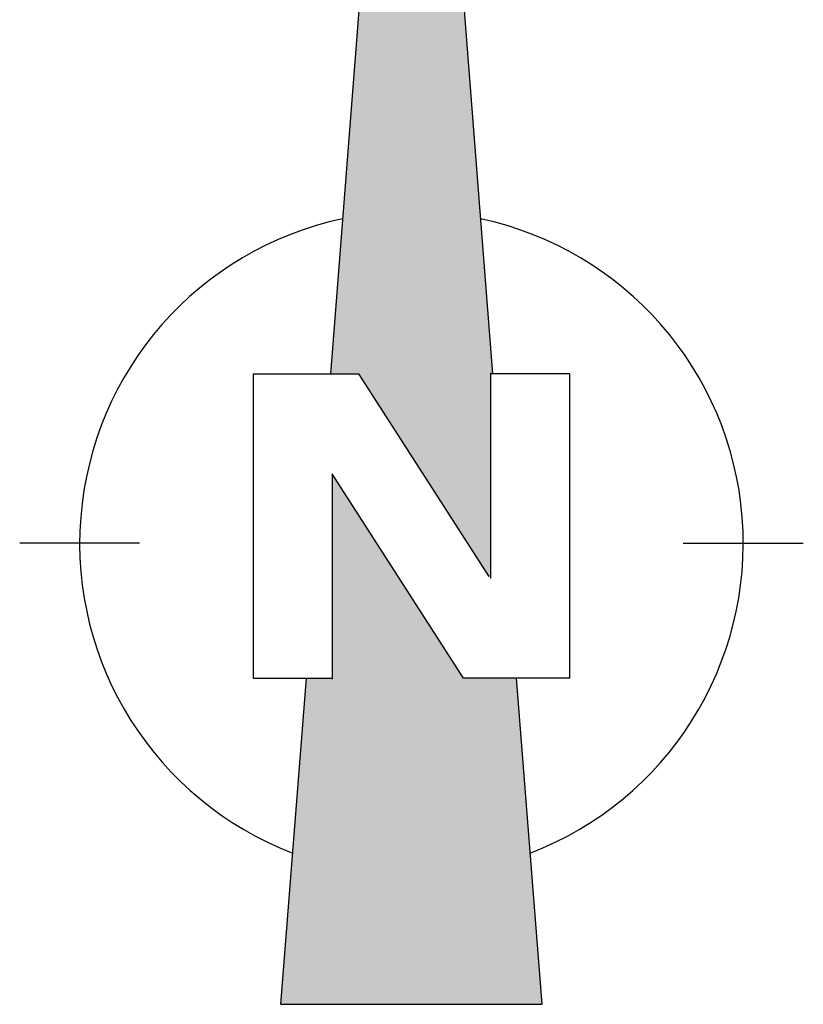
# Model space of a CAD drawing. Header units: metres. Extents: x 344110.3 to 344188.7, y 5709484.5 to 5709544.9.
# Tile 13 of 14: x 344179.7 to 344188.7, y 5709514.6 to 5709525.9. Entities that reach past the tile are written whole.
import ezdxf

# ---------------------------------------------------------------- set-up
doc = ezdxf.new("R2010")
doc.units = ezdxf.units.M
doc.linetypes.add('AUSGEZOGEN', pattern=[0])
doc.layers.add('Nordpfeil', color=7, linetype='Continuous', lineweight=25)

msp = doc.modelspace()

# ---------------------------------------------------------------- hatches: boundary and pattern name
at = {"layer": 'Nordpfeil', "linetype": 'AUSGEZOGEN', "true_color": 0x000000, "transparency": 33554687}
for points in [[(344184.218, 5709533.742), (344183.284, 5709521.818), (344183.607, 5709521.818), (344185.132, 5709519.447), (344185.132, 5709521.831), (344185.152, 5709521.832)], [(344183.305, 5709520.669), (344183.305, 5709518.316), (344183.009, 5709518.316), (344182.715, 5709514.558), (344185.722, 5709514.558), (344185.427, 5709518.316), (344184.818, 5709518.316)]]:
    msp.add_hatch(color=18, dxfattribs=at).paths.add_polyline_path(points)

# ---------------------------------------------------------------- linework, layer by layer
at = {"layer": 'Nordpfeil', "linetype": 'AUSGEZOGEN', "transparency": 33554687}
for p, q in [((344184.218, 5709533.742), (344183.284, 5709521.818)), ((344184.218, 5709533.742), (344185.153, 5709521.818)), ((344182.394, 5709521.818), (344182.394, 5709518.316)), ((344182.394, 5709521.818), (344183.607, 5709521.818)), ((344183.607, 5709521.818), (344185.107, 5709519.486)), ((344185.132, 5709519.465), (344185.132, 5709521.831)), ((344186.042, 5709521.818), (344185.132, 5709521.818)), ((344186.042, 5709518.316), (344186.042, 5709521.818)), ((344183.305, 5709520.669), (344183.305, 5709518.303)), ((344184.818, 5709518.316), (344183.305, 5709520.669)), ((344181.088, 5709519.868), (344179.707, 5709519.868)), ((344187.348, 5709519.868), (344188.73, 5709519.868)), ((344182.394, 5709518.316), (344183.305, 5709518.316)), ((344182.715, 5709514.558), (344183.009, 5709518.316)), ((344186.042, 5709518.316), (344184.818, 5709518.316)), ((344185.722, 5709514.558), (344185.427, 5709518.316)), ((344182.715, 5709514.558), (344185.722, 5709514.558))]:
    msp.add_line(p, q, dxfattribs=at)
for start_param, end_param in [(0.359319, 2.925578), (3.65735, 6.223596)]:
    msp.add_ellipse((344184.218, 5709519.868), major_axis=(0.571, 3.778), ratio=1, start_param=start_param, end_param=end_param, dxfattribs=at)

doc.saveas('drawing.dxf')
